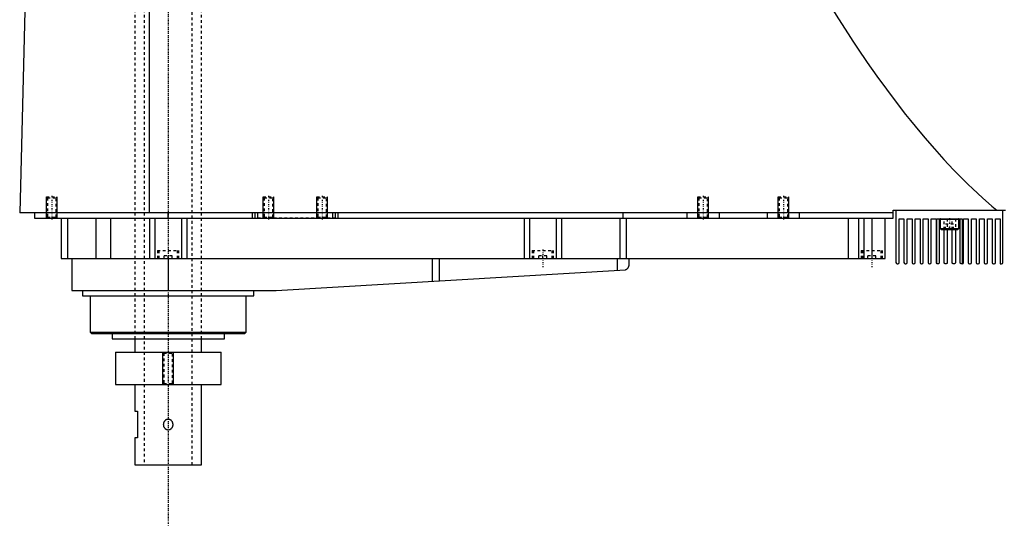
# Model space of a CAD drawing. Extents: x -706 to 181, y -82 to 389.
# Tile 1 of 4: x -706 to -337, y -82 to 107. Entities that reach past the tile are written whole.
import ezdxf

# ---------------------------------------------------------------- set-up
doc = ezdxf.new("R2010")
doc.units = 0
doc.linetypes.add('CENTER', pattern=[1.5, 0.45, -0.5, 0.05, -0.5])
doc.linetypes.add('DASHED', pattern=[2, 1, -1])
for name, color, linetype in [('AM_0', 7, 'CONTINUOUS'), ('AM_10', 7, 'CONTINUOUS'), ('AM_3', 7, 'DASHED'), ('AM_7', 7, 'CENTER')]:
    doc.layers.add(name, color=color, linetype=linetype)

msp = doc.modelspace()

# ---------------------------------------------------------------- linework, layer by layer
at = {"layer": 'AM_0', "color": 7, "linetype": 'CONTINUOUS'}
for p, q in [((-703.45, 115.63), (-705.5, 34.5)), ((-657.01, 34.5), (-657.01, 116.6)), ((-379, 34.5), (-705.5, 34.5)), ((-700, 34.5), (-700, 32.5)), ((-650, 32.5), (-650, 34.5)), ((-618.5, 32.5), (-618.5, 34.5)), ((-617.5, 32.5), (-617.5, 34.5)), ((-616.5, 32.5), (-616.5, 34.5)), ((-588.5, 32.5), (-588.5, 34.5)), ((-587.5, 32.5), (-587.5, 34.5)), ((-586.5, 32.5), (-586.5, 34.5)), ((-480, 32.5), (-480, 34.5)), ((-456, 32.5), (-456, 34.5)), ((-444, 32.5), (-444, 34.5)), ((-426, 32.5), (-426, 34.5)), ((-414, 32.5), (-414, 34.5)), ((-379, 32.5), (-379, 35.5)), ((-379, 35.5), (-337, 35.5)), ((-378, 35.5), (-378, 16)), ((-338, 16), (-338, 35.5)), ((-700, 32.5), (-379, 32.5)), ((-690, 32.5), (-690, 17.5)), ((-687.69, 32.5), (-687.69, 17.5)), ((-677.09, 32.5), (-677.09, 17.5)), ((-671.56, 32.5), (-671.56, 17.5)), ((-657, 32.5), (-657, 17.5)), ((-655, 32.5), (-655, 17.5)), ((-645, 32.5), (-645, 17.5)), ((-643, 32.5), (-643, 17.5)), ((-517, 32.5), (-517, 17.5)), ((-515, 32.5), (-515, 17.5)), ((-505, 32.5), (-505, 17.5)), ((-503, 32.5), (-503, 17.5)), ((-481.18, 32.5), (-481.18, 17.5)), ((-478.85, 32.5), (-478.85, 17.5)), ((-395.84, 32.5), (-395.84, 17.5)), ((-392, 32.5), (-392, 17.5)), ((-390, 32.5), (-390, 17.5)), ((-387, 32.5), (-387, 17.5)), ((-382, 17.5), (-382, 32.5)), ((-376.8, 32.3), (-375, 32.3)), ((-376.8, 16), (-376.8, 32.3)), ((-375, 32.3), (-375, 16)), ((-373.8, 32.3), (-372, 32.3)), ((-373.8, 16), (-373.8, 32.3)), ((-372, 32.3), (-372, 16)), ((-370.8, 32.3), (-369, 32.3)), ((-370.8, 16), (-370.8, 32.3)), ((-369, 32.3), (-369, 16)), ((-367.8, 32.3), (-366, 32.3)), ((-367.8, 16), (-367.8, 32.3)), ((-366, 32.3), (-366, 16)), ((-364.8, 32.3), (-363, 32.3)), ((-364.8, 16), (-364.8, 32.3)), ((-363, 32.3), (-363, 16)), ((-362.75, 15.57), (-362.75, 32.3)), ((-362.75, 32.3), (-353.25, 32.3)), ((-361.8, 32.3), (-361.8, 16)), ((-361.5, 32.2), (-361.5, 28.7)), ((-361.5, 32.2), (-354.5, 32.2)), ((-354.5, 28.7), (-354.5, 32.2)), ((-354, 16), (-354, 32.3)), ((-353.25, 32.3), (-353.25, 15.5)), ((-352.8, 32.3), (-351, 32.3)), ((-352.8, 16), (-352.8, 32.3)), ((-351, 32.3), (-351, 16)), ((-349.8, 32.3), (-348, 32.3)), ((-349.8, 16), (-349.8, 32.3)), ((-348, 32.3), (-348, 16)), ((-346.8, 32.3), (-345, 32.3)), ((-346.8, 16), (-346.8, 32.3)), ((-345, 32.3), (-345, 16)), ((-343.8, 32.3), (-342, 32.3)), ((-343.8, 16), (-343.8, 32.3)), ((-342, 32.3), (-342, 16)), ((-340.8, 32.3), (-339, 32.3)), ((-340.8, 16), (-340.8, 32.3)), ((-339, 32.3), (-339, 15.5)), ((-361.5, 28.7), (-361.1, 28.3)), ((-361.5, 28.7), (-354.5, 28.7)), ((-361.1, 28.3), (-354.9, 28.3)), ((-360, 16), (-360, 28.3)), ((-358.8, 28.3), (-358.8, 16)), ((-357, 16), (-357, 28.3)), ((-355.8, 28.3), (-355.8, 16)), ((-354.9, 28.3), (-354.5, 28.7)), ((-690, 17.5), (-382, 17.5)), ((-686, 17.5), (-686, 5.5)), ((-650, 17.5), (-650, 5.5)), ((-551.33, 17.5), (-551.33, 8.99)), ((-548.68, 17.5), (-548.68, 9.14)), ((-482.14, 17.5), (-482.14, 13.1)), ((-477.8, 17.5), (-477.8, 14.74)), ((-377.5, 15.5), (-377.3, 15.5)), ((-374.5, 15.5), (-374.3, 15.5)), ((-371.5, 15.5), (-371.3, 15.5)), ((-368.5, 15.5), (-368.3, 15.5)), ((-365.5, 15.5), (-365.3, 15.5)), ((-362.3, 15.5), (-362.5, 15.5)), ((-359.3, 15.5), (-359.5, 15.5)), ((-356.3, 15.5), (-356.5, 15.5)), ((-353.3, 15.5), (-353.5, 15.5)), ((-350.5, 15.5), (-350.3, 15.5)), ((-347.5, 15.5), (-347.3, 15.5)), ((-344.5, 15.5), (-344.3, 15.5)), ((-341.5, 15.5), (-341.3, 15.5)), ((-339, 15.5), (-338.5, 15.5)), ((-609.7, 5.52), (-479.14, 13.27)), ((-686, 5.5), (-610.3, 5.5)), ((-682, 5.5), (-682, 3.5)), ((-618, 3.5), (-618, 5.5)), ((-682, 3.5), (-618, 3.5)), ((-679.17, 3.5), (-679.17, -10)), ((-620.83, -10), (-620.83, 3.5)), ((-679.17, -10), (-678.67, -10.5)), ((-679.17, -10), (-620.83, -10)), ((-678.67, -10.5), (-621.33, -10.5)), ((-671, -10.5), (-671, -12.5)), ((-629, -12.5), (-629, -10.5)), ((-621.33, -10.5), (-620.83, -10)), ((-671, -12.5), (-629, -12.5)), ((-662.5, -12.5), (-662.5, -17.5)), ((-637.5, -17.5), (-637.5, -12.5)), ((-669.75, -17.5), (-669.75, -29.5)), ((-669.75, -17.5), (-630.25, -17.5)), ((-630.25, -29.5), (-630.25, -17.5)), ((-669.75, -29.5), (-630.25, -29.5)), ((-662.5, -29.5), (-662.5, -39.5)), ((-637.5, -59.5), (-637.5, -29.5)), ((-662.5, -39.5), (-661.5, -39.5)), ((-661.5, -39.5), (-661.5, -49.5)), ((-662.5, -49.5), (-662.5, -59.5)), ((-661.5, -49.5), (-662.5, -49.5)), ((-662.5, -59.5), (-637.5, -59.5))]:
    msp.add_line(p, q, dxfattribs=at)
for points in [[(-404.88, 115.63, 0), (-403.09, 112.7, 0), (-399.5, 106.96, 0), (-395.91, 101.39, 0), (-394.12, 98.66, 0), (-392.33, 95.98, 0), (-388.74, 90.72, 0), (-385.15, 85.63, 0), (-381.57, 80.7, 0), (-377.98, 75.92, 0), (-374.39, 71.31, 0), (-372.6, 69.07, 0), (-370.81, 66.86, 0), (-367.22, 62.57, 0), (-363.63, 58.44, 0), (-360.05, 54.47, 0), (-356.46, 50.66, 0), (-352.87, 47.01, 0), (-351.08, 45.24, 0), (-349.28, 43.52, 0), (-345.69, 40.19, 0), (-342.11, 37.02, 0), (-340.31, 35.5, 0)], [(-479.14, 13.27, 0), (-479.07, 13.3, 0), (-478.93, 13.36, 0), (-478.8, 13.42, 0), (-478.73, 13.46, 0), (-478.67, 13.49, 0), (-478.56, 13.57, 0), (-478.45, 13.66, 0), (-478.35, 13.75, 0), (-478.26, 13.84, 0), (-478.18, 13.94, 0), (-478.14, 13.99, 0), (-478.11, 14.04, 0), (-478.04, 14.14, 0), (-477.98, 14.24, 0), (-477.93, 14.34, 0), (-477.89, 14.44, 0), (-477.86, 14.53, 0), (-477.84, 14.58, 0), (-477.84, 14.58, 0), (-477.84, 14.6, 0), (-477.83, 14.61, 0), (-477.83, 14.62, 0), (-477.83, 14.62, 0), (-477.83, 14.64, 0), (-477.82, 14.65, 0), (-477.82, 14.66, 0), (-477.82, 14.67, 0), (-477.81, 14.68, 0), (-477.81, 14.69, 0), (-477.81, 14.69, 0), (-477.81, 14.7, 0), (-477.81, 14.71, 0), (-477.8, 14.72, 0), (-477.8, 14.72, 0), (-477.8, 14.73, 0), (-477.8, 14.73, 0), (-477.8, 14.73, 0), (-477.8, 14.73, 0), (-477.8, 14.74, 0), (-477.8, 14.74, 0)], [(-362.5, 15.5, 0), (-362.51, 15.5, 0), (-362.54, 15.5, 0), (-362.56, 15.5, 0), (-362.58, 15.51, 0), (-362.59, 15.51, 0), (-362.61, 15.51, 0), (-362.63, 15.52, 0), (-362.65, 15.52, 0), (-362.67, 15.53, 0), (-362.68, 15.53, 0), (-362.69, 15.54, 0), (-362.7, 15.54, 0), (-362.71, 15.55, 0), (-362.72, 15.55, 0), (-362.73, 15.55, 0), (-362.74, 15.56, 0), (-362.74, 15.56, 0), (-362.74, 15.56, 0), (-362.75, 15.56, 0), (-362.75, 15.57, 0), (-362.75, 15.57, 0), (-362.75, 15.57, 0)], [(-361.8, 16, 0), (-361.8, 15.99, 0), (-361.8, 15.98, 0), (-361.8, 15.97, 0), (-361.8, 15.97, 0), (-361.8, 15.96, 0), (-361.8, 15.95, 0), (-361.8, 15.94, 0), (-361.8, 15.93, 0), (-361.81, 15.92, 0), (-361.81, 15.91, 0), (-361.81, 15.91, 0), (-361.81, 15.9, 0), (-361.81, 15.89, 0), (-361.81, 15.88, 0), (-361.82, 15.87, 0), (-361.82, 15.86, 0), (-361.82, 15.85, 0), (-361.82, 15.85, 0), (-361.83, 15.84, 0), (-361.83, 15.83, 0), (-361.83, 15.82, 0), (-361.83, 15.82, 0), (-361.84, 15.81, 0), (-361.84, 15.8, 0), (-361.84, 15.8, 0), (-361.85, 15.79, 0), (-361.85, 15.79, 0), (-361.85, 15.78, 0), (-361.86, 15.77, 0), (-361.86, 15.76, 0), (-361.86, 15.75, 0), (-361.87, 15.75, 0), (-361.87, 15.74, 0), (-361.87, 15.74, 0), (-361.88, 15.73, 0), (-361.88, 15.72, 0), (-361.89, 15.72, 0), (-361.89, 15.71, 0), (-361.9, 15.7, 0), (-361.9, 15.7, 0), (-361.9, 15.7, 0), (-361.91, 15.69, 0), (-361.91, 15.68, 0), (-361.92, 15.68, 0), (-361.92, 15.67, 0), (-361.93, 15.67, 0), (-361.93, 15.66, 0), (-361.93, 15.66, 0), (-361.94, 15.65, 0), (-361.94, 15.65, 0), (-361.95, 15.64, 0), (-361.95, 15.64, 0), (-361.96, 15.63, 0), (-361.96, 15.63, 0), (-361.97, 15.63, 0), (-361.97, 15.62, 0), (-361.98, 15.62, 0), (-361.98, 15.61, 0), (-361.99, 15.61, 0), (-361.99, 15.6, 0), (-362, 15.6, 0), (-362, 15.6, 0), (-362.01, 15.6, 0), (-362.01, 15.59, 0), (-362.01, 15.59, 0), (-362.03, 15.58, 0), (-362.06, 15.56, 0), (-362.1, 15.54, 0), (-362.13, 15.53, 0), (-362.16, 15.52, 0), (-362.19, 15.51, 0), (-362.21, 15.51, 0), (-362.23, 15.51, 0), (-362.26, 15.5, 0), (-362.29, 15.5, 0), (-362.3, 15.5, 0)], [(-359.5, 15.5, 0), (-359.5, 15.5, 0), (-359.51, 15.5, 0), (-359.52, 15.5, 0), (-359.52, 15.5, 0), (-359.52, 15.5, 0), (-359.53, 15.5, 0), (-359.54, 15.5, 0), (-359.55, 15.5, 0), (-359.55, 15.5, 0), (-359.56, 15.5, 0), (-359.56, 15.5, 0), (-359.57, 15.5, 0), (-359.57, 15.51, 0), (-359.58, 15.51, 0), (-359.59, 15.51, 0), (-359.59, 15.51, 0), (-359.6, 15.51, 0), (-359.6, 15.51, 0), (-359.61, 15.51, 0), (-359.62, 15.51, 0), (-359.62, 15.52, 0), (-359.63, 15.52, 0), (-359.63, 15.52, 0), (-359.64, 15.52, 0), (-359.64, 15.52, 0), (-359.65, 15.52, 0), (-359.65, 15.52, 0), (-359.66, 15.53, 0), (-359.66, 15.53, 0), (-359.67, 15.53, 0), (-359.68, 15.53, 0), (-359.68, 15.54, 0), (-359.69, 15.54, 0), (-359.69, 15.54, 0), (-359.7, 15.54, 0), (-359.7, 15.54, 0), (-359.71, 15.55, 0), (-359.72, 15.55, 0), (-359.72, 15.55, 0), (-359.73, 15.55, 0), (-359.73, 15.56, 0), (-359.74, 15.56, 0), (-359.74, 15.56, 0), (-359.75, 15.57, 0), (-359.76, 15.57, 0), (-359.76, 15.57, 0), (-359.77, 15.58, 0), (-359.77, 15.58, 0), (-359.77, 15.58, 0), (-359.78, 15.59, 0), (-359.79, 15.59, 0), (-359.79, 15.59, 0), (-359.8, 15.6, 0), (-359.8, 15.6, 0), (-359.8, 15.6, 0), (-359.81, 15.61, 0), (-359.81, 15.61, 0), (-359.82, 15.62, 0), (-359.83, 15.62, 0), (-359.83, 15.63, 0), (-359.83, 15.63, 0), (-359.84, 15.63, 0), (-359.84, 15.63, 0), (-359.85, 15.64, 0), (-359.85, 15.64, 0), (-359.85, 15.64, 0), (-359.86, 15.65, 0), (-359.86, 15.65, 0), (-359.86, 15.66, 0), (-359.87, 15.66, 0), (-359.87, 15.66, 0), (-359.88, 15.67, 0), (-359.88, 15.68, 0), (-359.88, 15.68, 0), (-359.89, 15.69, 0), (-359.89, 15.69, 0), (-359.89, 15.69, 0), (-359.9, 15.7, 0), (-359.9, 15.7, 0), (-359.91, 15.71, 0), (-359.91, 15.72, 0), (-359.92, 15.72, 0), (-359.92, 15.72, 0), (-359.92, 15.73, 0), (-359.92, 15.73, 0), (-359.93, 15.74, 0), (-359.93, 15.75, 0), (-359.93, 15.75, 0), (-359.94, 15.76, 0), (-359.94, 15.76, 0), (-359.94, 15.77, 0), (-359.95, 15.77, 0), (-359.95, 15.78, 0), (-359.95, 15.79, 0), (-359.96, 15.79, 0), (-359.96, 15.8, 0), (-359.96, 15.8, 0), (-359.96, 15.81, 0), (-359.96, 15.81, 0), (-359.97, 15.82, 0), (-359.97, 15.83, 0), (-359.97, 15.84, 0), (-359.97, 15.84, 0), (-359.98, 15.85, 0), (-359.98, 15.85, 0), (-359.98, 15.86, 0), (-359.98, 15.86, 0), (-359.98, 15.87, 0), (-359.98, 15.87, 0), (-359.99, 15.88, 0), (-359.99, 15.89, 0), (-359.99, 15.89, 0), (-359.99, 15.89, 0), (-359.99, 15.9, 0), (-359.99, 15.91, 0), (-359.99, 15.92, 0), (-359.99, 15.92, 0), (-360, 15.93, 0), (-360, 15.93, 0), (-360, 15.94, 0), (-360, 15.95, 0), (-360, 15.95, 0), (-360, 15.96, 0), (-360, 15.97, 0), (-360, 15.97, 0), (-360, 15.98, 0), (-360, 15.98, 0), (-360, 15.99, 0), (-360, 16, 0), (-360, 16, 0)], [(-358.8, 16, 0), (-358.8, 16, 0), (-358.8, 15.99, 0), (-358.8, 15.98, 0), (-358.8, 15.98, 0), (-358.8, 15.98, 0), (-358.8, 15.97, 0), (-358.8, 15.96, 0), (-358.8, 15.95, 0), (-358.8, 15.95, 0), (-358.8, 15.94, 0), (-358.8, 15.94, 0), (-358.8, 15.93, 0), (-358.81, 15.92, 0), (-358.81, 15.92, 0), (-358.81, 15.91, 0), (-358.81, 15.9, 0), (-358.81, 15.9, 0), (-358.81, 15.89, 0), (-358.81, 15.89, 0), (-358.81, 15.88, 0), (-358.82, 15.87, 0), (-358.82, 15.87, 0), (-358.82, 15.87, 0), (-358.82, 15.86, 0), (-358.82, 15.85, 0), (-358.82, 15.85, 0), (-358.82, 15.84, 0), (-358.83, 15.84, 0), (-358.83, 15.83, 0), (-358.83, 15.82, 0), (-358.83, 15.82, 0), (-358.84, 15.81, 0), (-358.84, 15.81, 0), (-358.84, 15.8, 0), (-358.84, 15.8, 0), (-358.85, 15.79, 0), (-358.85, 15.78, 0), (-358.85, 15.78, 0), (-358.86, 15.77, 0), (-358.86, 15.77, 0), (-358.86, 15.76, 0), (-358.86, 15.76, 0), (-358.87, 15.75, 0), (-358.87, 15.74, 0), (-358.87, 15.74, 0), (-358.88, 15.73, 0), (-358.88, 15.73, 0), (-358.88, 15.72, 0), (-358.89, 15.72, 0), (-358.89, 15.71, 0), (-358.9, 15.71, 0), (-358.9, 15.7, 0), (-358.9, 15.69, 0), (-358.91, 15.69, 0), (-358.91, 15.69, 0), (-358.91, 15.68, 0), (-358.92, 15.68, 0), (-358.92, 15.67, 0), (-358.93, 15.67, 0), (-358.93, 15.66, 0), (-358.93, 15.66, 0), (-358.94, 15.66, 0), (-358.94, 15.65, 0), (-358.95, 15.65, 0), (-358.95, 15.64, 0), (-358.95, 15.64, 0), (-358.96, 15.64, 0), (-358.96, 15.63, 0), (-358.96, 15.63, 0), (-358.97, 15.63, 0), (-358.97, 15.62, 0), (-358.98, 15.62, 0), (-358.98, 15.61, 0), (-358.99, 15.61, 0), (-358.99, 15.6, 0), (-359, 15.6, 0), (-359, 15.6, 0), (-359.01, 15.6, 0), (-359.01, 15.59, 0), (-359.02, 15.59, 0), (-359.02, 15.58, 0), (-359.03, 15.58, 0), (-359.03, 15.58, 0), (-359.04, 15.57, 0), (-359.04, 15.57, 0), (-359.05, 15.57, 0), (-359.06, 15.56, 0), (-359.06, 15.56, 0), (-359.07, 15.56, 0), (-359.07, 15.56, 0), (-359.08, 15.55, 0), (-359.08, 15.55, 0), (-359.09, 15.55, 0), (-359.09, 15.54, 0), (-359.1, 15.54, 0), (-359.11, 15.54, 0), (-359.11, 15.54, 0), (-359.12, 15.54, 0), (-359.12, 15.53, 0), (-359.13, 15.53, 0), (-359.14, 15.53, 0), (-359.14, 15.53, 0), (-359.15, 15.52, 0), (-359.15, 15.52, 0), (-359.16, 15.52, 0), (-359.16, 15.52, 0), (-359.17, 15.52, 0), (-359.17, 15.52, 0), (-359.18, 15.52, 0), (-359.18, 15.51, 0), (-359.19, 15.51, 0), (-359.2, 15.51, 0), (-359.2, 15.51, 0), (-359.21, 15.51, 0), (-359.21, 15.51, 0), (-359.22, 15.51, 0), (-359.23, 15.51, 0), (-359.23, 15.5, 0), (-359.24, 15.5, 0), (-359.24, 15.5, 0), (-359.25, 15.5, 0), (-359.26, 15.5, 0), (-359.26, 15.5, 0), (-359.27, 15.5, 0), (-359.28, 15.5, 0), (-359.28, 15.5, 0), (-359.28, 15.5, 0), (-359.29, 15.5, 0), (-359.3, 15.5, 0), (-359.3, 15.5, 0)], [(-356.5, 15.5, 0), (-356.5, 15.5, 0), (-356.51, 15.5, 0), (-356.52, 15.5, 0), (-356.52, 15.5, 0), (-356.52, 15.5, 0), (-356.53, 15.5, 0), (-356.54, 15.5, 0), (-356.54, 15.5, 0), (-356.55, 15.5, 0), (-356.56, 15.5, 0), (-356.56, 15.5, 0), (-356.57, 15.5, 0), (-356.57, 15.51, 0), (-356.58, 15.51, 0), (-356.59, 15.51, 0), (-356.59, 15.51, 0), (-356.6, 15.51, 0), (-356.6, 15.51, 0), (-356.61, 15.51, 0), (-356.61, 15.51, 0), (-356.62, 15.51, 0), (-356.63, 15.52, 0), (-356.63, 15.52, 0), (-356.64, 15.52, 0), (-356.64, 15.52, 0), (-356.65, 15.52, 0), (-356.65, 15.52, 0), (-356.66, 15.53, 0), (-356.66, 15.53, 0), (-356.67, 15.53, 0), (-356.68, 15.53, 0), (-356.68, 15.53, 0), (-356.69, 15.54, 0), (-356.69, 15.54, 0), (-356.7, 15.54, 0), (-356.7, 15.54, 0), (-356.71, 15.55, 0), (-356.72, 15.55, 0), (-356.72, 15.55, 0), (-356.73, 15.55, 0), (-356.73, 15.56, 0), (-356.74, 15.56, 0), (-356.74, 15.56, 0), (-356.75, 15.57, 0), (-356.76, 15.57, 0), (-356.76, 15.57, 0), (-356.77, 15.58, 0), (-356.77, 15.58, 0), (-356.77, 15.58, 0), (-356.78, 15.59, 0), (-356.79, 15.59, 0), (-356.79, 15.59, 0), (-356.8, 15.6, 0), (-356.8, 15.6, 0), (-356.8, 15.6, 0), (-356.81, 15.61, 0), (-356.82, 15.61, 0), (-356.82, 15.62, 0), (-356.83, 15.62, 0), (-356.83, 15.63, 0), (-356.83, 15.63, 0), (-356.84, 15.63, 0), (-356.84, 15.64, 0), (-356.85, 15.64, 0), (-356.85, 15.64, 0), (-356.85, 15.65, 0), (-356.86, 15.65, 0), (-356.86, 15.66, 0), (-356.86, 15.66, 0), (-356.87, 15.66, 0), (-356.87, 15.67, 0), (-356.88, 15.67, 0), (-356.88, 15.68, 0), (-356.89, 15.68, 0), (-356.89, 15.69, 0), (-356.89, 15.69, 0), (-356.89, 15.69, 0), (-356.9, 15.7, 0), (-356.9, 15.71, 0), (-356.91, 15.71, 0), (-356.91, 15.72, 0), (-356.92, 15.72, 0), (-356.92, 15.73, 0), (-356.92, 15.73, 0), (-356.92, 15.74, 0), (-356.93, 15.74, 0), (-356.93, 15.75, 0), (-356.94, 15.75, 0), (-356.94, 15.76, 0), (-356.94, 15.76, 0), (-356.94, 15.77, 0), (-356.95, 15.77, 0), (-356.95, 15.78, 0), (-356.95, 15.79, 0), (-356.96, 15.8, 0), (-356.96, 15.8, 0), (-356.96, 15.81, 0), (-356.96, 15.81, 0), (-356.96, 15.82, 0), (-356.97, 15.82, 0), (-356.97, 15.83, 0), (-356.97, 15.84, 0), (-356.98, 15.84, 0), (-356.98, 15.85, 0), (-356.98, 15.85, 0), (-356.98, 15.86, 0), (-356.98, 15.87, 0), (-356.98, 15.87, 0), (-356.98, 15.87, 0), (-356.99, 15.88, 0), (-356.99, 15.89, 0), (-356.99, 15.89, 0), (-356.99, 15.89, 0), (-356.99, 15.9, 0), (-356.99, 15.91, 0), (-356.99, 15.92, 0), (-356.99, 15.92, 0), (-357, 15.93, 0), (-357, 15.93, 0), (-357, 15.94, 0), (-357, 15.95, 0), (-357, 15.95, 0), (-357, 15.96, 0), (-357, 15.97, 0), (-357, 15.97, 0), (-357, 15.98, 0), (-357, 15.98, 0), (-357, 15.99, 0), (-357, 16, 0), (-357, 16, 0)], [(-355.8, 16, 0), (-355.8, 16, 0), (-355.8, 15.99, 0), (-355.8, 15.98, 0), (-355.8, 15.98, 0), (-355.8, 15.97, 0), (-355.8, 15.97, 0), (-355.8, 15.96, 0), (-355.8, 15.95, 0), (-355.8, 15.94, 0), (-355.8, 15.94, 0), (-355.8, 15.93, 0), (-355.8, 15.93, 0), (-355.81, 15.92, 0), (-355.81, 15.91, 0), (-355.81, 15.91, 0), (-355.81, 15.9, 0), (-355.81, 15.89, 0), (-355.81, 15.89, 0), (-355.81, 15.88, 0), (-355.82, 15.88, 0), (-355.82, 15.87, 0), (-355.82, 15.87, 0), (-355.82, 15.86, 0), (-355.82, 15.86, 0), (-355.82, 15.85, 0), (-355.82, 15.84, 0), (-355.83, 15.84, 0), (-355.83, 15.83, 0), (-355.83, 15.83, 0), (-355.83, 15.82, 0), (-355.84, 15.81, 0), (-355.84, 15.81, 0), (-355.84, 15.8, 0), (-355.84, 15.8, 0), (-355.85, 15.79, 0), (-355.85, 15.78, 0), (-355.85, 15.78, 0), (-355.86, 15.77, 0), (-355.86, 15.76, 0), (-355.86, 15.76, 0), (-355.86, 15.76, 0), (-355.87, 15.75, 0), (-355.87, 15.74, 0), (-355.87, 15.74, 0), (-355.88, 15.73, 0), (-355.88, 15.73, 0), (-355.88, 15.72, 0), (-355.89, 15.72, 0), (-355.89, 15.71, 0), (-355.89, 15.71, 0), (-355.9, 15.7, 0), (-355.9, 15.7, 0), (-355.91, 15.69, 0), (-355.91, 15.69, 0), (-355.91, 15.68, 0), (-355.92, 15.68, 0), (-355.92, 15.67, 0), (-355.93, 15.67, 0), (-355.93, 15.66, 0), (-355.94, 15.66, 0), (-355.94, 15.66, 0), (-355.94, 15.65, 0), (-355.94, 15.65, 0), (-355.95, 15.64, 0), (-355.95, 15.64, 0), (-355.95, 15.64, 0), (-355.96, 15.63, 0), (-355.97, 15.63, 0), (-355.97, 15.63, 0), (-355.97, 15.62, 0), (-355.98, 15.62, 0), (-355.98, 15.61, 0), (-355.99, 15.61, 0), (-355.99, 15.61, 0), (-356, 15.6, 0), (-356, 15.6, 0), (-356, 15.6, 0), (-356.01, 15.59, 0), (-356.02, 15.59, 0), (-356.02, 15.59, 0), (-356.03, 15.58, 0), (-356.03, 15.58, 0), (-356.04, 15.58, 0), (-356.04, 15.57, 0), (-356.05, 15.57, 0), (-356.05, 15.57, 0), (-356.06, 15.56, 0), (-356.06, 15.56, 0), (-356.07, 15.56, 0), (-356.07, 15.55, 0), (-356.08, 15.55, 0), (-356.08, 15.55, 0), (-356.09, 15.55, 0), (-356.1, 15.54, 0), (-356.1, 15.54, 0), (-356.11, 15.54, 0), (-356.11, 15.54, 0), (-356.12, 15.53, 0), (-356.12, 15.53, 0), (-356.13, 15.53, 0), (-356.14, 15.53, 0), (-356.14, 15.53, 0), (-356.15, 15.52, 0), (-356.15, 15.52, 0), (-356.16, 15.52, 0), (-356.16, 15.52, 0), (-356.17, 15.52, 0), (-356.17, 15.52, 0), (-356.18, 15.51, 0), (-356.19, 15.51, 0), (-356.19, 15.51, 0), (-356.2, 15.51, 0), (-356.2, 15.51, 0), (-356.21, 15.51, 0), (-356.21, 15.51, 0), (-356.22, 15.51, 0), (-356.23, 15.51, 0), (-356.23, 15.5, 0), (-356.24, 15.5, 0), (-356.24, 15.5, 0), (-356.25, 15.5, 0), (-356.26, 15.5, 0), (-356.26, 15.5, 0), (-356.27, 15.5, 0), (-356.28, 15.5, 0), (-356.28, 15.5, 0), (-356.28, 15.5, 0), (-356.29, 15.5, 0), (-356.3, 15.5, 0), (-356.3, 15.5, 0)], [(-353.5, 15.5, 0), (-353.51, 15.5, 0), (-353.54, 15.5, 0), (-353.56, 15.5, 0), (-353.58, 15.51, 0), (-353.59, 15.51, 0), (-353.62, 15.51, 0), (-353.65, 15.52, 0), (-353.68, 15.53, 0), (-353.71, 15.55, 0), (-353.75, 15.57, 0), (-353.76, 15.58, 0), (-353.78, 15.59, 0), (-353.81, 15.61, 0), (-353.83, 15.63, 0), (-353.84, 15.63, 0), (-353.84, 15.64, 0), (-353.85, 15.64, 0), (-353.85, 15.64, 0), (-353.86, 15.65, 0), (-353.86, 15.66, 0), (-353.87, 15.66, 0), (-353.87, 15.67, 0), (-353.88, 15.67, 0), (-353.88, 15.68, 0), (-353.88, 15.68, 0), (-353.89, 15.69, 0), (-353.9, 15.69, 0), (-353.9, 15.7, 0), (-353.91, 15.71, 0), (-353.91, 15.72, 0), (-353.91, 15.72, 0), (-353.92, 15.72, 0), (-353.92, 15.73, 0), (-353.93, 15.74, 0), (-353.93, 15.75, 0), (-353.94, 15.76, 0), (-353.94, 15.76, 0), (-353.94, 15.77, 0), (-353.95, 15.77, 0), (-353.95, 15.78, 0), (-353.95, 15.79, 0), (-353.96, 15.8, 0), (-353.96, 15.8, 0), (-353.96, 15.81, 0), (-353.97, 15.82, 0), (-353.97, 15.83, 0), (-353.97, 15.83, 0), (-353.97, 15.84, 0), (-353.98, 15.85, 0), (-353.98, 15.86, 0), (-353.98, 15.88, 0), (-353.99, 15.89, 0), (-353.99, 15.89, 0), (-353.99, 15.9, 0), (-353.99, 15.91, 0), (-353.99, 15.92, 0), (-354, 15.93, 0), (-354, 15.95, 0), (-354, 15.96, 0), (-354, 15.96, 0), (-354, 15.97, 0), (-354, 15.98, 0), (-354, 15.99, 0), (-354, 16, 0)], [(-353.25, 15.5, 0), (-353.25, 15.5, 0), (-353.26, 15.5, 0), (-353.28, 15.5, 0), (-353.3, 15.5, 0)]]:
    msp.add_polyline3d(points, dxfattribs=at)
for centre, radius, start, end in [((-361.4, 32.2), 0.1, 90, 180), ((-354.6, 32.2), 0.1, 0, 90), ((-377.5, 16), 0.5, 180, 270), ((-377.3, 16), 0.5, 270, 0), ((-374.5, 16), 0.5, 180, 270), ((-374.3, 16), 0.5, 270, 0), ((-371.5, 16), 0.5, 180, 270), ((-371.3, 16), 0.5, 270, 0), ((-368.5, 16), 0.5, 180, 270), ((-368.3, 16), 0.5, 270, 0), ((-365.5, 16), 0.5, 180, 270), ((-365.3, 16), 0.5, 270, 0), ((-362.5, 16), 0.5, 180, 240), ((-353.3, 16), 0.5, 275.7392, 0), ((-350.5, 16), 0.5, 180, 270), ((-350.3, 16), 0.5, 270, 0), ((-347.5, 16), 0.5, 180, 270), ((-347.3, 16), 0.5, 270, 0), ((-344.5, 16), 0.5, 180, 270), ((-344.3, 16), 0.5, 270, 0), ((-341.5, 16), 0.5, 180, 270), ((-341.3, 16), 0.5, 270, 0), ((-338.5, 16), 0.5, 270, 0), ((-610.3, 15.5), 10, 270, 273.4)]:
    msp.add_arc(centre, radius, start, end, dxfattribs=at)
at = {"layer": 'AM_10', "color": 7, "linetype": 'CONTINUOUS'}
for p, q in [((-695.5, 32.5), (-695.5, 40.5)), ((-691.5, 32.5), (-691.5, 40.5)), ((-614.5, 32.5), (-614.5, 40.5)), ((-610.5, 32.5), (-610.5, 40.5)), ((-594.5, 32.5), (-594.5, 40.5)), ((-590.5, 32.5), (-590.5, 40.5)), ((-452, 32.5), (-452, 40.5)), ((-448, 32.5), (-448, 40.5)), ((-422, 32.5), (-422, 40.5)), ((-418, 32.5), (-418, 40.5)), ((-652, -29.5), (-652, -17.5)), ((-648, -29.5), (-648, -17.5))]:
    msp.add_line(p, q, dxfattribs=at)
at = {"layer": 'AM_3', "color": 6, "linetype": 'DASHED'}
for p, q in [((-659, 360.5), (-659, -59.5)), ((-641, -59.5), (-641, 360.5)), ((-662.5, 222.5), (-662.5, -12.5)), ((-637.5, -12.5), (-637.5, 222.5)), ((-695.5, 40.5), (-695.12, 40.12)), ((-695.5, 40.5), (-691.5, 40.5)), ((-691.88, 40.12), (-691.5, 40.5)), ((-614.5, 40.5), (-614.12, 40.12)), ((-614.5, 40.5), (-610.5, 40.5)), ((-610.88, 40.12), (-610.5, 40.5)), ((-594.5, 40.5), (-594.12, 40.12)), ((-594.5, 40.5), (-590.5, 40.5)), ((-590.88, 40.12), (-590.5, 40.5)), ((-452, 40.5), (-451.62, 40.12)), ((-452, 40.5), (-448, 40.5)), ((-448.38, 40.12), (-448, 40.5)), ((-422, 40.5), (-421.62, 40.12)), ((-422, 40.5), (-418, 40.5)), ((-418.38, 40.12), (-418, 40.5)), ((-695.12, 40.12), (-695.12, 32.88)), ((-695.12, 40.12), (-691.88, 40.12)), ((-691.88, 32.88), (-691.88, 40.12)), ((-614.12, 40.12), (-614.12, 32.88)), ((-614.12, 40.12), (-610.88, 40.12)), ((-610.88, 32.88), (-610.88, 40.12)), ((-594.12, 40.12), (-594.12, 32.88)), ((-594.12, 40.12), (-590.88, 40.12)), ((-590.88, 32.88), (-590.88, 40.12)), ((-451.62, 40.12), (-451.62, 32.88)), ((-451.62, 40.12), (-448.38, 40.12)), ((-448.38, 32.88), (-448.38, 40.12)), ((-421.62, 40.12), (-421.62, 32.88)), ((-421.62, 40.12), (-418.38, 40.12)), ((-418.38, 32.88), (-418.38, 40.12)), ((-695.12, 32.88), (-695.5, 32.5)), ((-695.12, 32.88), (-691.88, 32.88)), ((-691.5, 32.5), (-691.88, 32.88)), ((-587.5, 32.5), (-616.5, 32.5)), ((-614.12, 32.88), (-614.5, 32.5)), ((-614.12, 32.88), (-610.88, 32.88)), ((-610.5, 32.5), (-610.88, 32.88)), ((-594.12, 32.88), (-594.5, 32.5)), ((-594.12, 32.88), (-590.88, 32.88)), ((-590.5, 32.5), (-590.88, 32.88)), ((-451.62, 32.88), (-452, 32.5)), ((-451.62, 32.88), (-448.38, 32.88)), ((-448, 32.5), (-448.38, 32.88)), ((-421.62, 32.88), (-422, 32.5)), ((-421.62, 32.88), (-418.38, 32.88)), ((-418, 32.5), (-418.38, 32.88)), ((-360, 28.3), (-360, 32.3)), ((-359.5, 28.3), (-359.5, 30.3)), ((-356.5, 30.3), (-359.5, 30.3)), ((-358.8, 32.3), (-358.8, 28.3)), ((-358, 28.3), (-358, 30.3)), ((-357, 28.3), (-357, 32.3)), ((-356.5, 28.3), (-356.5, 30.3)), ((-355.8, 32.3), (-355.8, 28.3)), ((-360, 28.3), (-358, 28.3)), ((-357, 28.3), (-355.8, 28.3)), ((-654, 20.5), (-654, 17.5)), ((-654, 20.5), (-646, 20.5)), ((-653.5, 20.5), (-653.5, 17.5)), ((-648.5, 18.5), (-651.5, 18.5)), ((-651.5, 17.5), (-651.5, 18.5)), ((-650, 17.5), (-650, 18.5)), ((-648.5, 17.5), (-648.5, 18.5)), ((-646.5, 17.5), (-646.5, 20.5)), ((-646, 17.5), (-646, 20.5)), ((-514, 20.5), (-514, 17.5)), ((-514, 20.5), (-506, 20.5)), ((-513.5, 20.5), (-513.5, 17.5)), ((-508.5, 18.5), (-511.5, 18.5)), ((-511.5, 17.5), (-511.5, 18.5)), ((-510, 17.5), (-510, 18.5)), ((-508.5, 17.5), (-508.5, 18.5)), ((-506.5, 17.5), (-506.5, 20.5)), ((-506, 17.5), (-506, 20.5)), ((-391, 20.5), (-391, 17.5)), ((-391, 20.5), (-383, 20.5)), ((-390.5, 20.5), (-390.5, 17.5)), ((-385.5, 18.5), (-388.5, 18.5)), ((-388.5, 17.5), (-388.5, 18.5)), ((-385.5, 17.5), (-385.5, 18.5)), ((-383.5, 17.5), (-383.5, 20.5)), ((-383, 17.5), (-383, 20.5)), ((-652, -17.5), (-651.62, -17.88)), ((-651.62, -17.88), (-651.62, -29.12)), ((-651.62, -17.88), (-648.38, -17.88)), ((-648.38, -17.88), (-648, -17.5)), ((-648.38, -29.12), (-648.38, -17.88)), ((-651.62, -29.12), (-652, -29.5)), ((-651.62, -29.12), (-648.38, -29.12)), ((-648, -29.5), (-648.38, -29.12))]:
    msp.add_line(p, q, dxfattribs=at)
msp.add_polyline3d([(-651.82, -44.5, 0), (-651.82, -44.55, 0), (-651.81, -44.66, 0), (-651.8, -44.77, 0), (-651.79, -44.82, 0), (-651.78, -44.88, 0), (-651.76, -44.99, 0), (-651.73, -45.1, 0), (-651.69, -45.2, 0), (-651.65, -45.31, 0), (-651.61, -45.41, 0), (-651.58, -45.46, 0), (-651.56, -45.51, 0), (-651.5, -45.6, 0), (-651.44, -45.69, 0), (-651.37, -45.78, 0), (-651.3, -45.86, 0), (-651.23, -45.93, 0), (-651.19, -45.97, 0), (-651.15, -46.01, 0), (-651.07, -46.08, 0), (-650.98, -46.14, 0), (-650.93, -46.17, 0), (-650.88, -46.2, 0), (-650.79, -46.26, 0), (-650.69, -46.3, 0), (-650.64, -46.33, 0), (-650.59, -46.35, 0), (-650.48, -46.38, 0), (-650.37, -46.41, 0), (-650.27, -46.43, 0), (-650.16, -46.44, 0), (-650.05, -46.45, 0), (-650, -46.45, 0), (-649.95, -46.45, 0), (-649.84, -46.44, 0), (-649.73, -46.43, 0), (-649.63, -46.41, 0), (-649.52, -46.38, 0), (-649.41, -46.35, 0), (-649.36, -46.33, 0), (-649.31, -46.3, 0), (-649.21, -46.26, 0), (-649.11, -46.2, 0), (-649.02, -46.14, 0), (-648.93, -46.08, 0), (-648.85, -46.01, 0), (-648.81, -45.97, 0), (-648.77, -45.93, 0), (-648.7, -45.86, 0), (-648.63, -45.78, 0), (-648.56, -45.69, 0), (-648.5, -45.6, 0), (-648.44, -45.51, 0), (-648.42, -45.46, 0), (-648.39, -45.41, 0), (-648.35, -45.31, 0), (-648.3, -45.2, 0), (-648.27, -45.09, 0), (-648.24, -44.99, 0), (-648.22, -44.88, 0), (-648.21, -44.82, 0), (-648.2, -44.77, 0), (-648.19, -44.66, 0), (-648.18, -44.55, 0), (-648.18, -44.5, 0), (-648.18, -44.45, 0), (-648.19, -44.34, 0), (-648.2, -44.23, 0), (-648.21, -44.18, 0), (-648.22, -44.12, 0), (-648.24, -44.01, 0), (-648.27, -43.91, 0), (-648.3, -43.8, 0), (-648.35, -43.69, 0), (-648.39, -43.59, 0), (-648.42, -43.54, 0), (-648.44, -43.49, 0), (-648.5, -43.4, 0), (-648.56, -43.31, 0), (-648.63, -43.22, 0), (-648.7, -43.14, 0), (-648.77, -43.07, 0), (-648.81, -43.03, 0), (-648.85, -42.99, 0), (-648.93, -42.92, 0), (-649.02, -42.86, 0), (-649.11, -42.8, 0), (-649.21, -42.74, 0), (-649.31, -42.7, 0), (-649.36, -42.67, 0), (-649.41, -42.65, 0), (-649.52, -42.62, 0), (-649.63, -42.59, 0), (-649.73, -42.57, 0), (-649.84, -42.56, 0), (-649.95, -42.55, 0), (-650, -42.55, 0), (-650.05, -42.55, 0), (-650.16, -42.56, 0), (-650.27, -42.57, 0), (-650.37, -42.59, 0), (-650.48, -42.62, 0), (-650.59, -42.65, 0), (-650.64, -42.67, 0), (-650.69, -42.7, 0), (-650.79, -42.74, 0), (-650.89, -42.8, 0), (-650.93, -42.83, 0), (-650.98, -42.86, 0), (-651.07, -42.92, 0), (-651.15, -42.99, 0), (-651.19, -43.03, 0), (-651.23, -43.07, 0), (-651.3, -43.14, 0), (-651.37, -43.22, 0), (-651.44, -43.31, 0), (-651.5, -43.4, 0), (-651.56, -43.49, 0), (-651.58, -43.54, 0), (-651.61, -43.59, 0), (-651.65, -43.69, 0), (-651.7, -43.8, 0), (-651.73, -43.91, 0), (-651.76, -44.01, 0), (-651.78, -44.12, 0), (-651.79, -44.18, 0), (-651.8, -44.23, 0), (-651.81, -44.34, 0), (-651.82, -44.45, 0), (-651.82, -44.5, 0)], dxfattribs=at)
at = {"layer": 'AM_7', "color": 4, "linetype": 'CENTER'}
for p, q in [((-650, 381.5), (-650, -80.5)), ((-650, 247.5), (-650, -82.5)), ((-693.5, 40.9), (-693.5, 32.1)), ((-612.5, 40.9), (-612.5, 32.1)), ((-592.5, 40.9), (-592.5, 32.1)), ((-450, 40.9), (-450, 32.1)), ((-420, 40.9), (-420, 32.1)), ((-358, 32.5), (-358, 28.1)), ((-510, 20.8), (-510, 14.2)), ((-387, 20.8), (-387, 14.2))]:
    msp.add_line(p, q, dxfattribs=at)

doc.saveas('drawing.dxf')
